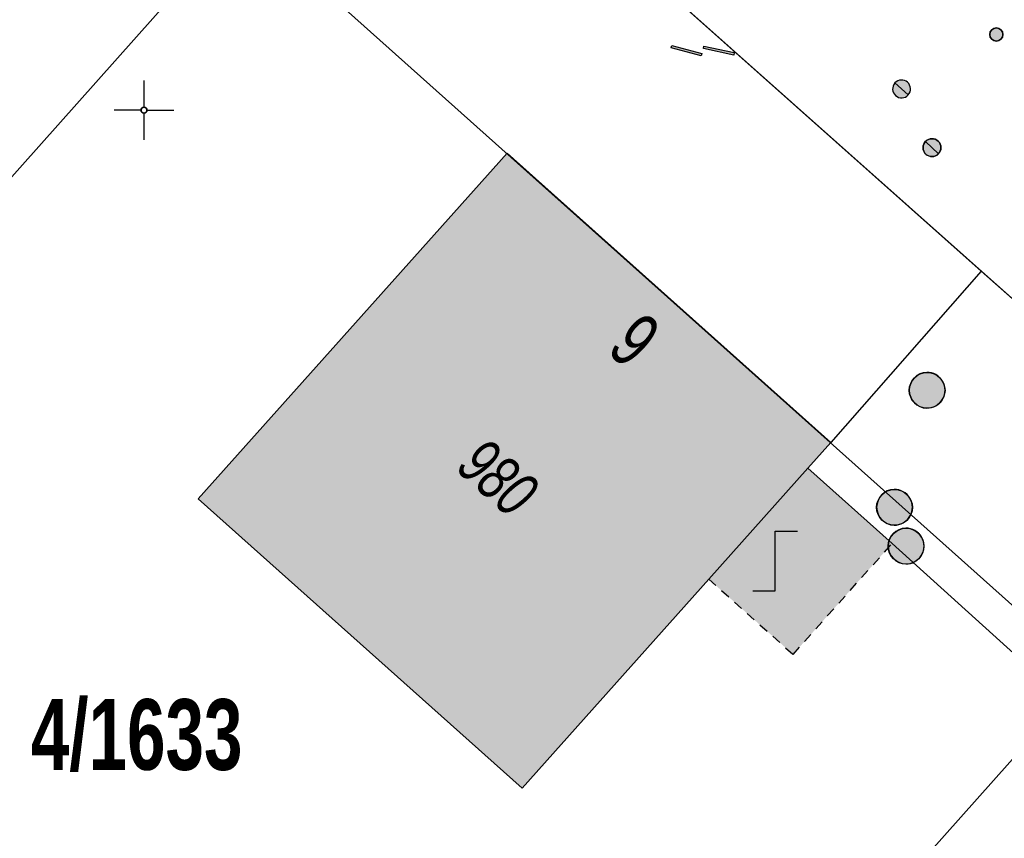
# Model space of a CAD drawing. Header units: metres. Extents: x 2695560 to 2696939, y 1260529 to 1262050.
# Tile 38 of 256: x 2695873 to 2695894, y 1260810 to 1260827. Entities that reach past the tile are written whole.
import ezdxf

# ---------------------------------------------------------------- set-up
doc = ezdxf.new("R2010")
doc.units = ezdxf.units.M
doc.linetypes.add('AUSGEZOGEN', pattern=[0])
doc.linetypes.add('VERDECKT2_S2', pattern=[0.36, 0.2, -0.16])
for name, color, linetype in [('XR$1$AV_Flächen (EO)', 7, 'AUSGEZOGEN'), ('XR$1$AV_Gebäudeflächen (BB)', 7, 'AUSGEZOGEN'), ('XR$1$AV_Gebäudeflächen (EO)', 7, 'AUSGEZOGEN'), ('XR$1$AV_Grundstück-Nr.', 7, 'AUSGEZOGEN'), ('XR$1$AV_Haus-Nr.', 7, 'AUSGEZOGEN'), ('XR$1$AV_Koordinatennetzpunkte', 7, 'AUSGEZOGEN'), ('XR$1$AV_Linien (BB)', 7, 'AUSGEZOGEN'), ('XR$1$AV_Versicherung-Nr.', 7, 'AUSGEZOGEN'), ('XR$1$AW_LK_Schachtdeckel', 24, 'AUSGEZOGEN'), ('XR$1$AW_LK_Zwischenpunkt', 24, 'AUSGEZOGEN'), ('XR$1$EW_LK_Knoten', 1, 'AUSGEZOGEN'), ('XR$1$GA_LK_Absperrarmatur', 32, 'AUSGEZOGEN'), ('XR$1$GA_LK_Rohrleitungsteil', 32, 'AUSGEZOGEN'), ('XR$1$Liegenschaftsgrenzen', 7, 'AUSGEZOGEN'), ('XR$1$PFAW', 255, 'AUSGEZOGEN'), ('XR$1$PFGA', 255, 'AUSGEZOGEN'), ('XR$1$PFWA', 255, 'AUSGEZOGEN'), ('XR$1$RAEW', 8, 'AUSGEZOGEN'), ('XR$1$RP_Abstandslinie', 7, 'AUSGEZOGEN'), ('XR$1$WA_LK_Absperrarmatur', 171, 'AUSGEZOGEN'), ('XR$1$WA_LK_Rohrleitungsteil', 171, 'AUSGEZOGEN')]:
    doc.layers.add(name, color=color, linetype=linetype)
doc.styles.add('ARIAL', font='arial.ttf')

# ---------------------------------------------------------------- blocks, each defined once
blk = doc.blocks.new('BAV2041')
at = {"color": 7, "transparency": 33554687}
for p, q in [((0, 0.5), (0, 0.05)), ((-0.05, 0), (-0.5, 0)), ((0.05, 0), (0.5, 0)), ((0, -0.05), (0, -0.5))]:
    blk.add_line(p, q, dxfattribs=at)
blk.add_circle((0, 0), 0.05, dxfattribs=at)
for start, end in [(90, 270), (270, 90)]:
    blk.add_arc((0, 0), 0.05, start, end, dxfattribs=at)
blk = doc.blocks.new('BAW2093')
at = {"transparency": 33554687}
blk.add_lwpolyline([(-0.375, -0.5), (0, -0.5), (0, 0.5), (0.375, 0.5)], dxfattribs=at)
blk = doc.blocks.new('BAW2082')
at = {"layer": 'XR$1$PFAW', "transparency": 33554687}
blk.add_hatch(color=7, dxfattribs=at).paths.add_polyline_path([(0.509, -0.003), (0.499, 0.098), (0.469, 0.194), (0.42, 0.283), (0.354, 0.359), (0.274, 0.421), (0.183, 0.466), (0.085, 0.491), (-0.016, 0.496), (-0.116, 0.481), (-0.211, 0.446), (-0.297, 0.392), (-0.37, 0.323), (-0.428, 0.24), (-0.468, 0.147), (-0.488, 0.047), (-0.488, -0.054), (-0.468, -0.153), (-0.428, -0.246), (-0.37, -0.329), (-0.297, -0.398), (-0.211, -0.452), (-0.116, -0.487), (-0.016, -0.502), (0.085, -0.497), (0.183, -0.472), (0.274, -0.427), (0.354, -0.366), (0.42, -0.289), (0.469, -0.2), (0.499, -0.104)])
at = {"transparency": 33554687}
for start, end in [(91.1948, 268.8052), (268.8052, 91.1948)]:
    blk.add_arc((0.01, 0), 0.5, start, end, dxfattribs=at)
at = {"layer": 'XR$1$PFAW', "transparency": 33554687}
blk.add_circle((0.009, -0.003), 0.5, dxfattribs=at)
blk = doc.blocks.new('BWA2013')
at = {"true_color": 0x000000, "transparency": 33554687}
blk.add_hatch(color=18, dxfattribs=at).paths.add_polyline_path([(-0.291, -0.409), (0.352, 0.357), (0.291, 0.409), (-0.352, -0.357)])
at = {"transparency": 33554687}
blk.add_lwpolyline([(-0.291, -0.409), (-0.352, -0.357), (0.291, 0.409), (0.352, 0.357), (-0.291, -0.409)], close=True, dxfattribs=at)
blk = doc.blocks.new('BWA965')
at = {"layer": 'XR$1$PFWA', "transparency": 33554687}
blk.add_hatch(color=7, dxfattribs=at).paths.add_polyline_path([(0, 0.5), (-0.051, 0.497), (-0.101, 0.49), (-0.15, 0.477), (-0.197, 0.459), (-0.243, 0.437), (-0.286, 0.41), (-0.326, 0.379), (-0.362, 0.344), (-0.395, 0.306), (-0.424, 0.264), (-0.449, 0.22), (-0.469, 0.174), (-0.484, 0.125), (-0.494, 0.076), (-0.499, 0.025), (-0.499, -0.025), (-0.494, -0.076), (-0.484, -0.125), (-0.469, -0.174), (-0.449, -0.22), (-0.424, -0.264), (-0.395, -0.306), (-0.362, -0.344), (-0.326, -0.379), (-0.286, -0.41), (-0.243, -0.437), (-0.197, -0.459), (-0.15, -0.477), (-0.101, -0.49), (-0.051, -0.497), (0, -0.5), (0.051, -0.497), (0.101, -0.49), (0.15, -0.477), (0.197, -0.459), (0.243, -0.437), (0.286, -0.41), (0.326, -0.379), (0.362, -0.344), (0.395, -0.306), (0.424, -0.264), (0.449, -0.22), (0.469, -0.174), (0.484, -0.125), (0.494, -0.076), (0.499, -0.025), (0.499, 0.025), (0.494, 0.076), (0.484, 0.125), (0.469, 0.174), (0.449, 0.22), (0.424, 0.264), (0.395, 0.306), (0.362, 0.344), (0.326, 0.379), (0.286, 0.41), (0.243, 0.437), (0.197, 0.459), (0.15, 0.477), (0.101, 0.49), (0.051, 0.497)])
at = {"transparency": 33554687}
blk.add_line((0, 0.5), (0, -0.5), dxfattribs=at)
for start, end in [(90, 270), (270, 90)]:
    blk.add_arc((0, 0), 0.5, start, end, dxfattribs=at)
blk = doc.blocks.new('BGA2013')
at = {"transparency": 33554687}
blk.add_hatch(color=36, dxfattribs=at).paths.add_polyline_path([(-0.291, -0.409), (0.352, 0.357), (0.291, 0.409), (-0.352, -0.357)])
at = {"color": 32, "transparency": 33554687}
blk.add_lwpolyline([(-0.291, -0.409), (-0.352, -0.357), (0.291, 0.409), (0.352, 0.357), (-0.291, -0.409)], close=True, dxfattribs=at)
blk = doc.blocks.new('BGA965')
at = {"layer": 'XR$1$PFGA', "transparency": 33554687}
blk.add_hatch(color=7, dxfattribs=at).paths.add_polyline_path([(0.5, 0), (0.49, 0.101), (0.459, 0.197), (0.41, 0.286), (0.344, 0.362), (0.264, 0.424), (0.174, 0.469), (0.076, 0.494), (-0.025, 0.499), (-0.125, 0.484), (-0.22, 0.449), (-0.306, 0.395), (-0.379, 0.326), (-0.437, 0.243), (-0.477, 0.15), (-0.497, 0.051), (-0.497, -0.051), (-0.477, -0.15), (-0.437, -0.243), (-0.379, -0.326), (-0.306, -0.395), (-0.22, -0.449), (-0.125, -0.484), (-0.025, -0.499), (0.076, -0.494), (0.174, -0.469), (0.264, -0.424), (0.344, -0.362), (0.41, -0.286), (0.459, -0.197), (0.49, -0.101)])
at = {"color": 32, "transparency": 33554687}
blk.add_line((0, 0.5), (0, -0.5), dxfattribs=at)
for start, end in [(90, 270), (270, 90)]:
    blk.add_arc((0, 0), 0.5, start, end, dxfattribs=at)
at = {"layer": 'XR$1$PFGA', "transparency": 33554687}
blk.add_circle((0, 0), 0.5, dxfattribs=at)
blk = doc.blocks.new('BEW957')
at = {"layer": 'XR$1$RAEW', "transparency": 33554687}
blk.add_hatch(color=1, dxfattribs=at).paths.add_polyline_path([(-0.5, 0), (-0.497, -0.051), (-0.49, -0.101), (-0.477, -0.15), (-0.459, -0.197), (-0.437, -0.243), (-0.41, -0.286), (-0.379, -0.326), (-0.344, -0.362), (-0.306, -0.395), (-0.264, -0.424), (-0.22, -0.449), (-0.174, -0.469), (-0.125, -0.484), (-0.076, -0.494), (-0.025, -0.499), (0.025, -0.499), (0.076, -0.494), (0.125, -0.484), (0.174, -0.469), (0.22, -0.449), (0.264, -0.424), (0.306, -0.395), (0.344, -0.362), (0.379, -0.326), (0.41, -0.286), (0.437, -0.243), (0.459, -0.197), (0.477, -0.15), (0.49, -0.101), (0.497, -0.051), (0.5, 0), (0.497, 0.051), (0.49, 0.101), (0.477, 0.15), (0.459, 0.197), (0.437, 0.243), (0.41, 0.286), (0.379, 0.326), (0.344, 0.362), (0.306, 0.395), (0.264, 0.424), (0.22, 0.449), (0.174, 0.469), (0.125, 0.484), (0.076, 0.494), (0.025, 0.499), (-0.025, 0.499), (-0.076, 0.494), (-0.125, 0.484), (-0.174, 0.469), (-0.22, 0.449), (-0.264, 0.424), (-0.306, 0.395), (-0.344, 0.362), (-0.379, 0.326), (-0.41, 0.286), (-0.437, 0.243), (-0.459, 0.197), (-0.477, 0.15), (-0.49, 0.101), (-0.497, 0.051)])
at = {"color": 1, "transparency": 33554687}
for start, end in [(90, 180), (180, 270), (0, 90), (270, 0)]:
    blk.add_arc((0, 0), 0.5, start, end, dxfattribs=at)
at = {"layer": 'XR$1$RAEW', "color": 1, "transparency": 33554687}
blk.add_circle((0, 0), 0.5, dxfattribs=at)

msp = doc.modelspace()

# ---------------------------------------------------------------- hatches: boundary and pattern name
at = {"layer": 'XR$1$AV_Gebäudeflächen (BB)', "true_color": 0xd2d2d2, "transparency": 33554687}
msp.add_hatch(color=254, dxfattribs=at).paths.add_polyline_path([(2695889.898, 1260817.295), (2695890.381, 1260817.836), (2695883.587, 1260823.905), (2695877.108, 1260816.652), (2695883.902, 1260810.583), (2695887.819, 1260814.968)])
at = {"layer": 'XR$1$AV_Gebäudeflächen (EO)', "true_color": 0xebebeb, "transparency": 33554687}
msp.add_hatch(color=7, dxfattribs=at).paths.add_polyline_path([(2695887.819, 1260814.968), (2695889.587, 1260813.39), (2695891.665, 1260815.716), (2695889.898, 1260817.295)])

# ---------------------------------------------------------------- linework, layer by layer
at = {"layer": 'XR$1$AV_Flächen (EO)', "color": 7, "linetype": 'AUSGEZOGEN', "transparency": 33554687}
msp.add_lwpolyline([(2695891.665, 1260815.716), (2695889.898, 1260817.295), (2695887.819, 1260814.968)], dxfattribs=at)
at = {"layer": 'XR$1$AV_Flächen (EO)', "color": 7, "linetype": 'VERDECKT2_S2', "transparency": 33554687}
msp.add_lwpolyline([(2695887.819, 1260814.968), (2695889.587, 1260813.39), (2695891.665, 1260815.716)], dxfattribs=at)
at = {"layer": 'XR$1$AV_Linien (BB)', "color": 7, "linetype": 'AUSGEZOGEN', "transparency": 33554687}
for p, q in [((2695893.537, 1260821.433), (2695890.381, 1260817.836)), ((2695898.865, 1260816.689), (2695893.537, 1260821.433)), ((2695890.381, 1260817.836), (2695889.898, 1260817.295))]:
    msp.add_line(p, q, dxfattribs=at)
for points in [[(2695893.537, 1260821.433), (2695881.21, 1260832.41), (2695880.362, 1260833.165)], [(2695877.108, 1260816.652), (2695883.587, 1260823.905), (2695890.381, 1260817.836)], [(2695889.898, 1260817.295), (2695887.819, 1260814.968), (2695883.902, 1260810.583), (2695877.108, 1260816.652)], [(2695898.865, 1260816.689), (2695895.162, 1260812.552), (2695891.665, 1260815.716), (2695889.898, 1260817.295)]]:
    msp.add_lwpolyline(points, dxfattribs=at)
at = {"layer": 'XR$1$Liegenschaftsgrenzen', "color": 7, "linetype": 'AUSGEZOGEN', "transparency": 33554687}
msp.add_line((2695881.21, 1260832.41), (2695898.989, 1260816.579), dxfattribs=at)
for points in [[(2695881.21, 1260832.41), (2695880.2, 1260831.28), (2695866.13, 1260815.48)], [(2695898.989, 1260816.579), (2695897.961, 1260815.425), (2695883.686, 1260799.397)]]:
    msp.add_lwpolyline(points, dxfattribs=at)
at = {"layer": 'XR$1$RP_Abstandslinie', "color": 7, "linetype": 'AUSGEZOGEN', "transparency": 33554687}
msp.add_lwpolyline([(2695897.106, 1260787.779), (2695908.02, 1260802.06), (2695865.82, 1260839.77)], dxfattribs=at)

# ---------------------------------------------------------------- block references
at = {"layer": 'XR$1$AV_Koordinatennetzpunkte', "color": 7, "linetype": 'AUSGEZOGEN', "lineweight": -3, "transparency": 33554687, "xscale": 1.25, "yscale": 1.25}
msp.add_blockref('BAV2041', (2695875.97, 1260824.81), dxfattribs=at)
at = {"layer": 'XR$1$AW_LK_Schachtdeckel', "color": 24, "linetype": 'AUSGEZOGEN', "lineweight": -3, "transparency": 33554687, "xscale": 0.7499999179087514, "yscale": 0.7499999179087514}
for p in [(2695892.394, 1260818.933), (2695891.709, 1260816.477), (2695891.953, 1260815.663)]:
    msp.add_blockref('BAW2082', p, dxfattribs=at)
at = {"layer": 'XR$1$AW_LK_Zwischenpunkt', "color": 24, "linetype": 'AUSGEZOGEN', "lineweight": -3, "transparency": 33554687, "xscale": 1.250000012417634, "yscale": 1.250000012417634}
msp.add_blockref('BAW2093', (2695889.215, 1260815.349), dxfattribs=at)
at = {"layer": 'XR$1$EW_LK_Knoten', "color": 1, "linetype": 'AUSGEZOGEN', "lineweight": -3, "transparency": 33554687, "xscale": 0.2749999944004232, "yscale": 0.2749999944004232}
msp.add_blockref('BEW957', (2695893.853, 1260826.399), dxfattribs=at)
at = {"layer": 'XR$1$GA_LK_Absperrarmatur', "color": 32, "linetype": 'AUSGEZOGEN', "lineweight": -3, "transparency": 33554687, "xscale": 0.3749999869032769, "yscale": 0.3749999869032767, "rotation": 46.07010000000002}
msp.add_blockref('BGA965', (2695892.502, 1260824.024), dxfattribs=at)
at = {"layer": 'XR$1$GA_LK_Rohrleitungsteil', "color": 32, "linetype": 'AUSGEZOGEN', "lineweight": -3, "transparency": 33554687, "xscale": 0.6499999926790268, "yscale": 0.6499999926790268, "rotation": 295.3422}
msp.add_blockref('BGA2013', (2695887.35, 1260826.059), dxfattribs=at)
at = {"layer": 'XR$1$WA_LK_Absperrarmatur', "color": 171, "linetype": 'AUSGEZOGEN', "lineweight": -3, "transparency": 33554687, "xscale": 0.3749999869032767, "yscale": 0.3749999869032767, "rotation": 48.14526366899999}
msp.add_blockref('BWA965', (2695891.864, 1260825.256), dxfattribs=at)
at = {"layer": 'XR$1$WA_LK_Rohrleitungsteil', "color": 171, "linetype": 'AUSGEZOGEN', "lineweight": -3, "transparency": 33554687, "xscale": 0.6499999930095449, "yscale": 0.6499999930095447, "rotation": 298.148437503}
msp.add_blockref('BWA2013', (2695888.03, 1260826.06), dxfattribs=at)

# ---------------------------------------------------------------- texts
at = {"layer": 'XR$1$AV_Grundstück-Nr.', "color": 7, "transparency": 33554687, "insert": (2695875.816, 1260811.688), "char_height": 1.48491, "width": 4.98214, "attachment_point": 5, "style": 'ARIAL'}
msp.add_mtext('\\A1;{\\fArial|i0|b1;\\H1.484908;\\W0.700000;\\C7;4/1633}\\P', dxfattribs=at)
at = {"layer": 'XR$1$AV_Haus-Nr.', "color": 7, "transparency": 33554687, "insert": (2695886.656, 1260820.417), "char_height": 1.1621, "width": 1.02516, "attachment_point": 2, "rotation": 318.2256, "style": 'ARIAL'}
msp.add_mtext('\\W0.68;9', dxfattribs=at)
at = {"layer": 'XR$1$AV_Versicherung-Nr.', "color": 7, "transparency": 33554687, "insert": (2695883.396, 1260817.102), "char_height": 0.96842, "width": 1.93301, "attachment_point": 5, "rotation": 318.2256, "style": 'ARIAL'}
msp.add_mtext('\\A1;{\\fArial|i1|b0;\\H0.968418;\\W0.700000;\\C7;980}\\P', dxfattribs=at)

doc.saveas('drawing.dxf')
